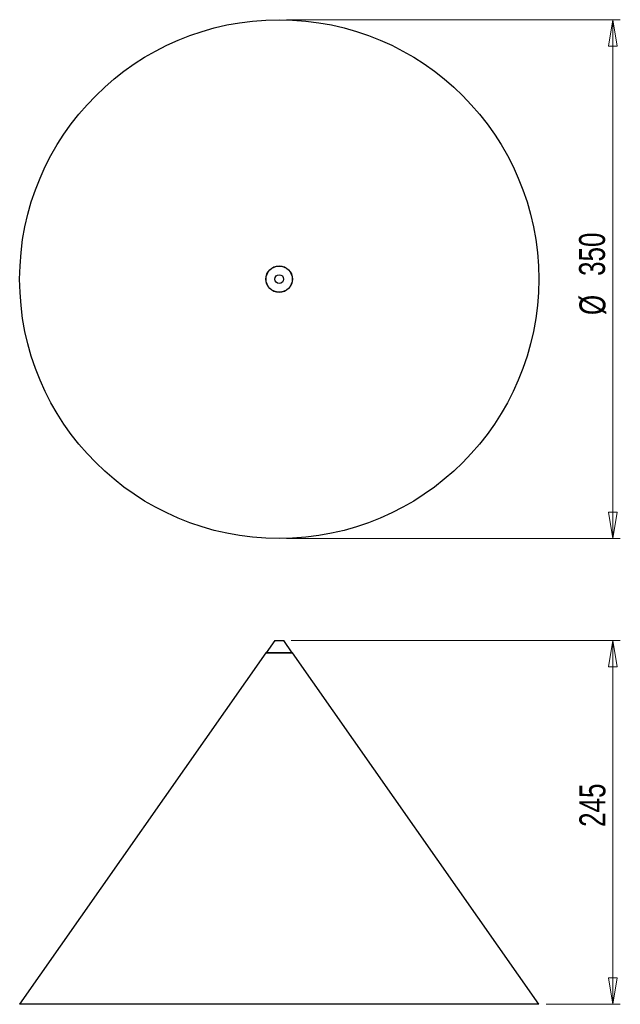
# Model space of a CAD drawing. Header units: millimetres. Extents: x 67 to 148, y 70 to 202.
import ezdxf

# ---------------------------------------------------------------- set-up
doc = ezdxf.new("R2010")
doc.units = ezdxf.units.MM
doc.styles.add('SLDTEXTSTYLE0', font='TXT', dxfattribs={"width": 0.75})
doc.dimstyles.new('SLDDIMSTYLE0', dxfattribs={"dimtxt": 3.5, "dimasz": 3.556, "dimexe": 0, "dimexo": 0.0625, "dimgap": 0.875, "dimtad": 1, "dimdec": 0, "dimlfac": 5, "dimrnd": 1e-09, "dimzin": 12, "dimdsep": 46, "dimtxsty": 'SLDTEXTSTYLE0', "dimblk1": 'CLOSED', "dimblk2": 'CLOSED', "dimsah": 1, "dimcen": 0.09, "dimadec": 0, "dimazin": 3, "dimtfac": 1, "dimtdec": 0, "dimtofl": 0, "dimtmove": 0, "dimatfit": 3, "dimldrblk": 'CLOSED', "dimfxl": 0, "dimfrac": 2, "dimtolj": 1, "dimtzin": 12, "dimarcsym": 0})

# ---------------------------------------------------------------- blocks, each defined once
blk = doc.blocks.new('_Closed')
at = {"color": 0, "linetype": 'ByBlock', "lineweight": -2}
for p, q in [((-1, 0.166667), (0, 0)), ((-1, 0.166667), (-1, -0.166667)), ((0, 0), (-1, -0.166667)), ((0, 0), (-1, 0))]:
    blk.add_line(p, q, dxfattribs=at)
blk = doc.blocks.new('_D')
at = {"color": 7, "linetype": 'Continuous', "lineweight": 0}
for p, q in [((103.91, 118.61), (148.3, 118.61)), ((147.3, 69.52), (147.3, 118.61)), ((138.3, 69.52), (148.3, 69.52))]:
    blk.add_line(p, q, dxfattribs=at)
at = {"color": 7, "linetype": 'Continuous', "lineweight": 18, "xscale": 3.556, "yscale": 3.556}
for p, rotation in [((147.3, 118.61, -40), 90.0000000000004), ((147.3, 69.52, -40), 270.0000000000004)]:
    blk.add_blockref('_Closed', p, dxfattribs=dict(at, rotation=rotation))
at = {"color": 7, "linetype": 'Continuous', "lineweight": 18, "insert": (142.79, 93.45), "char_height": 3.5, "attachment_point": 1, "rotation": 90, "style": 'SLDTEXTSTYLE0'}
blk.add_mtext('245', dxfattribs=at)
blk = doc.blocks.new('_D_1')
at = {"color": 7, "linetype": 'Continuous', "lineweight": 0}
for p, q in [((103.3, 202.35), (148.3, 202.35)), ((147.3, 202.35), (147.3, 132.35)), ((103.3, 132.35), (148.3, 132.35))]:
    blk.add_line(p, q, dxfattribs=at)
at = {"color": 7, "linetype": 'Continuous', "lineweight": 18, "xscale": 3.556, "yscale": 3.556}
for p, rotation in [((147.3, 202.35, 26.12), 90.0000000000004), ((147.3, 132.35, 26.12), 270.0000000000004)]:
    blk.add_blockref('_Closed', p, dxfattribs=dict(at, rotation=rotation))
at = {"color": 7, "linetype": 'Continuous', "lineweight": 18, "char_height": 3.5, "attachment_point": 1, "rotation": 90, "style": 'SLDTEXTSTYLE0'}
for s, insert in [('350', (142.74, 167.78)), ('%%c', (142.79, 162.5))]:
    blk.add_mtext(s, dxfattribs=dict(at, insert=insert))

msp = doc.modelspace()

# ---------------------------------------------------------------- linework, layer by layer
at = {"color": 7, "linetype": 'Continuous', "lineweight": 25}
for p, q in [((101.7, 118.61), (100.53, 116.94)), ((101.7, 118.61), (102.88, 118.61)), ((102.88, 118.61), (102.91, 118.61)), ((104.07, 116.94), (102.91, 118.61)), ((100.5, 116.94), (67.3, 69.52)), ((104.1, 116.94), (100.5, 116.94)), ((100.53, 116.94), (103.99, 116.94)), ((101.3, 116.94), (101.3, 116.94)), ((103.3, 116.94), (103.3, 116.94)), ((103.99, 116.94), (104.07, 116.94)), ((137.3, 69.52), (104.1, 116.94)), ((137.3, 69.52), (67.3, 69.52))]:
    msp.add_line(p, q, dxfattribs=at)
for radius in [35, 1.8, 1.77, 0.601]:
    msp.add_circle((102.3, 167.35), radius, dxfattribs=at)

# ---------------------------------------------------------------- dimensions: what is measured, and where the dimension line sits
at = {"color": 7, "linetype": 'Continuous', "lineweight": 18}
dim = msp.add_linear_dim(base=(147.3, 132.35), p1=(102.3, 202.35), p2=(102.3, 132.35), angle=90, text='%%c<>', dimstyle='SLDDIMSTYLE0', dxfattribs=at)
dim.commit()
dim.dimension.update_dxf_attribs({"geometry": '_D_1', "text_midpoint": (147.3, 169.02), "dimtype": 160})
dim = msp.add_linear_dim(base=(147.3, 118.61), p1=(137.3, 69.52), p2=(102.91, 118.61), angle=90, dimstyle='SLDDIMSTYLE0', dxfattribs=at)
dim.commit()
dim.dimension.update_dxf_attribs({"geometry": '_D', "text_midpoint": (147.3, 97.33), "dimtype": 160})

doc.saveas('drawing.dxf')
